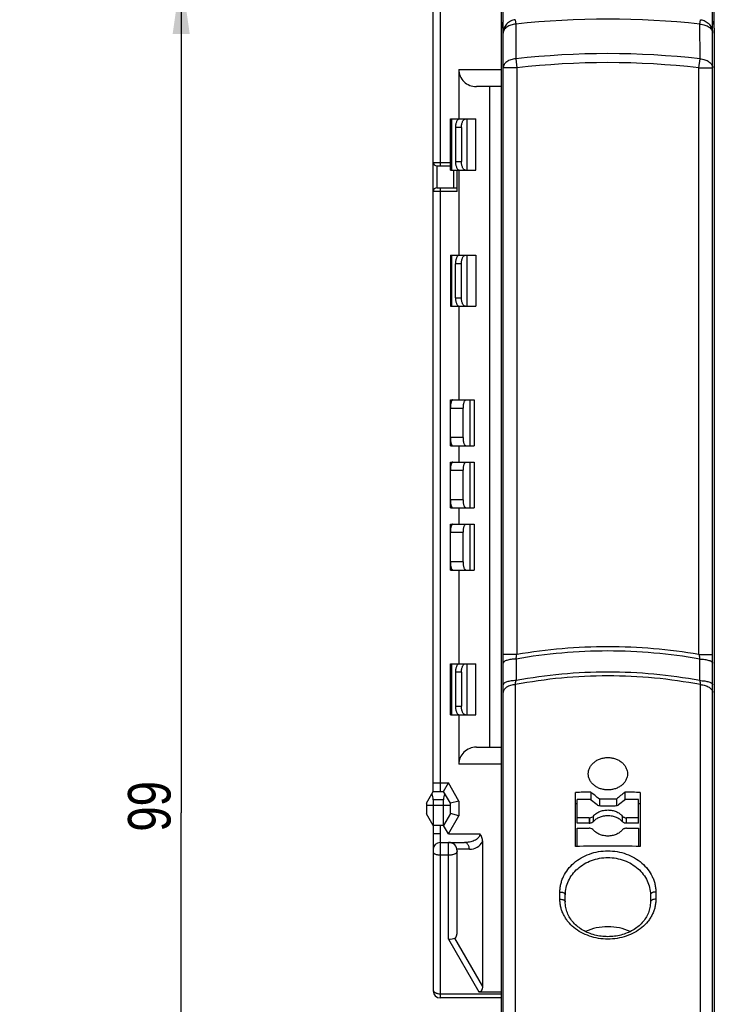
# Model space of a CAD drawing. Header units: millimetres. Extents: x 0 to 420, y 0 to 297.
# Tile 15 of 21: x 128 to 168, y 191 to 249. Entities that reach past the tile are written whole.
import ezdxf

# ---------------------------------------------------------------- set-up
doc = ezdxf.new("R2010")
doc.units = ezdxf.units.MM
doc.header["$LTSCALE"] = 23.1
doc.layers.get('0').update_dxf_attribs({"linetype": 'CONTINUOUS'})
for name, color, linetype in [('T-REX12-TA1-DXF_CONTINUOUS_LINE', 7, 'CONTINUOUS'), ('T-REX12-TXX_DXF_CONTINUOUS_LINE', 7, 'CONTINUOUS'), ('T-REX12D-TA1-1XX_DXF_DIMENSION', 7, 'CONTINUOUS')]:
    doc.layers.add(name, color=color, linetype=linetype)
doc.styles.get("Standard").update_dxf_attribs({"font": 'txt', "width": 0.8})
doc.dimstyles.new('DIMSTYLE_1', dxfattribs={"dimtxt": 2.5, "dimasz": 3.5, "dimexe": 1, "dimexo": 0, "dimtad": 1, "dimdec": 3, "dimdsep": 46, "dimtxsty": 'Standard', "dimblk": '_FILLED', "dimblk1": '_FILLED', "dimblk2": '_FILLED', "dimcen": 0.09, "dimclrt": 5, "dimadec": 0, "dimazin": 0, "dimtp": 0.3, "dimtm": 0.3, "dimtfac": 1, "dimtdec": 3, "dimtofl": 0, "dimtmove": 0, "dimatfit": 3, "dimldrblk": '_FILLED', "dimfxl": 1, "dimtolj": 1, "dimarcsym": 0})
doc.dimstyles.new('DIMSTYLE_2', dxfattribs={"dimtxt": 2.5, "dimasz": 3.5, "dimexe": 1, "dimexo": 0, "dimtad": 1, "dimdec": 3, "dimdsep": 46, "dimtxsty": 'Standard', "dimblk": '_FILLED', "dimblk1": '_FILLED', "dimblk2": '_FILLED', "dimcen": 0.09, "dimclrt": 5, "dimadec": 0, "dimazin": 0, "dimtp": 0.2, "dimtm": 0.2, "dimtfac": 1, "dimtdec": 3, "dimtofl": 0, "dimtmove": 0, "dimatfit": 3, "dimldrblk": '_FILLED', "dimfxl": 1, "dimtolj": 1, "dimarcsym": 0})

# ---------------------------------------------------------------- blocks, each defined once
blk = doc.blocks.new('_FILLED')
at = {"color": 0, "linetype": 'ByBlock'}
blk.add_solid([(0, 0), (-1, 0.143), (-1, -0.143)], dxfattribs=at)
blk = doc.blocks.new('*D2')
at = {"layer": 'T-REX12D-TA1-1XX_DXF_DIMENSION', "color": 2, "linetype": 'Continuous'}
for p, q in [((155.844, 248.073), (155.844, 263.36)), ((168.344, 248.073), (168.344, 263.36)), ((155.844, 262.36), (162.094, 262.36)), ((168.344, 262.36), (162.094, 262.36))]:
    blk.add_line(p, q, dxfattribs=at)
at = {"layer": 'T-REX12D-TA1-1XX_DXF_DIMENSION', "color": 2, "linetype": 'Continuous', "xscale": 3.5, "yscale": 3.5, "zscale": 3.5, "rotation": 180}
blk.add_blockref('_FILLED', (155.844, 262.36), dxfattribs=at)
at = {"layer": 'T-REX12D-TA1-1XX_DXF_DIMENSION', "color": 2, "linetype": 'Continuous', "xscale": 3.5, "yscale": 3.5, "zscale": 3.5}
blk.add_blockref('_FILLED', (168.344, 262.36), dxfattribs=at)
at = {"layer": 'T-REX12D-TA1-1XX_DXF_DIMENSION', "color": 5, "linetype": 'Continuous', "insert": (162.094, 265.485), "char_height": 2.5, "width": 9.91071, "attachment_point": 2, "line_spacing_factor": 0.9}
blk.add_mtext('12.5', dxfattribs=at)
blk = doc.blocks.new('*D3')
at = {"layer": 'T-REX12D-TA1-1XX_DXF_DIMENSION', "color": 2, "linetype": 'Continuous'}
for p, q in [((125.015, 251.244), (136.413, 251.244)), ((136.413, 251.244), (138.038, 251.244)), ((137.038, 251.244), (137.038, 201.994)), ((137.038, 152.744), (137.038, 201.994)), ((105.515, 152.744), (136.413, 152.744)), ((136.413, 152.744), (138.038, 152.744))]:
    blk.add_line(p, q, dxfattribs=at)
at = {"layer": 'T-REX12D-TA1-1XX_DXF_DIMENSION', "color": 2, "linetype": 'Continuous', "xscale": 3.5, "yscale": 3.5, "zscale": 3.5}
for p, rotation in [((137.038, 251.244), 90), ((137.038, 152.744), 270)]:
    blk.add_blockref('_FILLED', p, dxfattribs=dict(at, rotation=rotation))
at = {"layer": 'T-REX12D-TA1-1XX_DXF_DIMENSION', "color": 5, "linetype": 'Continuous', "insert": (133.913, 201.994), "char_height": 2.5, "width": 8.83929, "attachment_point": 2, "rotation": 90, "line_spacing_factor": 0.9}
blk.add_mtext(' 99', dxfattribs=at)

msp = doc.modelspace()

# ---------------------------------------------------------------- linework, layer by layer
at = {"layer": 'T-REX12-TA1-DXF_CONTINUOUS_LINE', "color": 7, "linetype": 'Continuous'}
for p, q in [((155.9441, 152.7435), (155.9441, 249.6518)), ((168.2441, 152.7435), (168.2441, 249.6518)), ((155.8441, 177.1176), (155.8441, 248.0728)), ((168.3441, 248.0728), (168.3441, 177.1176)), ((160.1941, 200.011), (160.1941, 203.1837)), ((161.0927, 203.2005), (161.0927, 202.7353)), ((163.0927, 203.2006), (163.0927, 202.7331)), ((163.9941, 203.1837), (163.9941, 200.011)), ((160.2941, 202.5212), (160.1941, 202.5212)), ((160.2941, 201.3721), (160.2941, 202.766)), ((161.0527, 202.766), (160.2941, 202.766)), ((161.4648, 202.4502), (161.0527, 202.766)), ((161.5941, 202.7901), (161.5941, 202.392)), ((162.5941, 202.7901), (162.5941, 202.392)), ((163.1355, 202.766), (162.7235, 202.4503)), ((163.8941, 202.766), (163.1355, 202.766)), ((163.8941, 201.3721), (163.8941, 202.766)), ((163.9941, 202.5212), (163.8941, 202.5212)), ((162.5109, 202.383), (161.6765, 202.383)), ((160.9993, 201.6935), (160.2941, 201.6935)), ((160.9993, 201.3721), (160.2941, 201.3721)), ((163.8941, 201.6935), (163.1889, 201.6935)), ((163.8941, 201.3721), (163.1889, 201.3721)), ((160.2941, 200.0131), (160.2941, 201.0807)), ((160.2941, 201.0807), (160.9993, 201.0807)), ((163.1889, 201.0807), (163.8941, 201.0807)), ((163.8941, 201.0807), (163.8941, 200.0131)), ((159.5941, 196.7478), (159.5941, 197.1723)), ((164.5941, 197.1723), (164.5941, 196.7478))]:
    msp.add_line(p, q, dxfattribs=at)
at = {"layer": 'T-REX12-TA1-DXF_CONTINUOUS_LINE', "color": 9, "linetype": 'Continuous'}
for p, q in [((156.6571, 248.5767), (156.6858, 248.314)), ((156.6858, 248.314), (156.6836, 246.274)), ((167.5024, 248.314), (167.5311, 248.5767)), ((167.5047, 246.274), (167.5024, 248.314)), ((156.6836, 246.274), (156.7441, 245.7475)), ((167.4441, 245.7475), (167.5047, 246.274)), ((156.7441, 245.7475), (155.9441, 245.7475)), ((156.7441, 245.7475), (156.7441, 211.2824)), ((167.4441, 211.2824), (167.4441, 245.7475)), ((167.4441, 245.7475), (168.2441, 245.7475)), ((156.7441, 211.2824), (155.9441, 211.2824)), ((167.4441, 211.2824), (168.2441, 211.2824)), ((156.7008, 211.0198), (156.7001, 209.7523)), ((167.4881, 209.7523), (167.4875, 211.0198)), ((156.6571, 209.5145), (156.6571, 189.8057)), ((167.5311, 189.8057), (167.5311, 209.5145)), ((160.9993, 201.6935), (160.9993, 201.3721)), ((161.029, 201.3732), (161.029, 201.6946)), ((161.2512, 201.4779), (161.2512, 201.7993)), ((162.937, 201.7993), (162.937, 201.4779)), ((163.1889, 201.3721), (163.1889, 201.6935)), ((159.2772, 196.9092), (159.2772, 197.3342)), ((164.911, 197.3342), (164.911, 196.9092))]:
    msp.add_line(p, q, dxfattribs=at)
at = {"layer": 'T-REX12-TA1-DXF_CONTINUOUS_LINE', "color": 7, "linetype": 'Continuous'}
msp.add_lwpolyline([(164.5941, 196.7478), (164.5926, 196.6769), (164.5872, 196.5938), (164.5777, 196.5112), (164.5643, 196.4292), (164.5468, 196.348), (164.5255, 196.2676), (164.5004, 196.1882), (164.4714, 196.1099), (164.4387, 196.0328), (164.4023, 195.957), (164.3624, 195.8827), (164.3189, 195.81), (164.2721, 195.739), (164.2219, 195.6697), (164.1685, 195.6023), (164.112, 195.5369), (164.0525, 195.4735), (163.99, 195.4121), (163.9247, 195.3529), (163.8566, 195.2959), (163.7859, 195.2412), (163.7126, 195.1888), (163.6369, 195.1389), (163.5589, 195.0914), (163.4786, 195.0465), (163.3962, 195.0041), (163.3118, 194.9644), (163.2256, 194.9274), (163.1376, 194.8932), (163.0481, 194.8618), (162.957, 194.8332), (162.8646, 194.8075), (162.7711, 194.7848), (162.6764, 194.765), (162.5809, 194.7481), (162.4846, 194.7344), (162.3877, 194.7236), (162.2903, 194.7159), (162.1926, 194.7113), (162.0948, 194.7097), (161.9969, 194.7112), (161.8992, 194.7158), (161.8018, 194.7235), (161.7049, 194.7342), (161.6086, 194.7479), (161.513, 194.7647), (161.4184, 194.7845), (161.3248, 194.8072), (161.2324, 194.8329), (161.1413, 194.8614), (161.0517, 194.8928), (160.9637, 194.927), (160.8775, 194.9639), (160.7931, 195.0036), (160.7107, 195.0459), (160.6304, 195.0908), (160.5523, 195.1382), (160.4765, 195.1882), (160.4032, 195.2405), (160.3325, 195.2952), (160.2643, 195.3521), (160.199, 195.4113), (160.1365, 195.4727), (160.0769, 195.5361), (160.0204, 195.6015), (159.967, 195.6689), (159.9168, 195.7381), (159.8699, 195.8091), (159.8264, 195.8818), (159.7864, 195.9561), (159.7499, 196.0318), (159.7172, 196.1089), (159.6882, 196.1872), (159.663, 196.2666), (159.6416, 196.347), (159.6241, 196.4282), (159.6106, 196.5102), (159.6011, 196.5928), (159.5956, 196.6759), (159.5941, 196.7478)], dxfattribs=at)
at = {"layer": 'T-REX12-TA1-DXF_CONTINUOUS_LINE', "color": 9, "linetype": 'Continuous'}
for centre, radius, start, end in [((162.094, 199.1928), 49.418, 83.716939, 96.283056), ((162.0942, 199.2085), 47.3754, 83.44207, 96.55794), ((162.0942, 199.2383), 46.816, 83.437958, 96.562045), ((162.1017, 180.2555), 31.486, 90.013866, 99.79701), ((162.0865, 180.2554), 31.4861, 80.203004, 89.986204), ((162.1021, 180.392), 31.1004, 90.014801, 100.001563), ((101.9385, 220.1938), 55.5254, 350.489798, 350.764452), ((162.0861, 180.3919), 31.1005, 79.998449, 89.98526), ((222.3223, 220.2058), 55.5989, 189.235717, 189.510008), ((162.104, 181.0686), 28.9628, 90.019604, 100.839877), ((162.1035, 180.9834), 29.272, 90.01838, 100.637321), ((162.0847, 180.9833), 29.272, 79.362683, 89.981682), ((162.0842, 181.0685), 28.9628, 79.160127, 89.980471), ((117.0774, 216.7953), 40.2438, 349.576876, 349.920928), ((206.5459, 216.6931), 39.6697, 190.076622, 190.425653)]:
    msp.add_arc(centre, radius, start, end, dxfattribs=at)
at = {"layer": 'T-REX12-TA1-DXF_CONTINUOUS_LINE', "color": 7, "linetype": 'Continuous'}
for centre, radius, start, end in [((162.0934, 125.8601), 77.347, 90.741332, 91.407072), ((73.4581, 95.6169), 138.759, 50.567171, 50.834733), ((251.6547, 95.1184), 139.7319, 129.331035, 129.595832), ((162.0948, 125.8599), 77.3471, 88.592929, 89.260801), ((162.0941, 125.4037), 77.3881, 89.629813, 90.370187), ((160.9994, 202.0828), 0.3893, 269.987947, 274.364909), ((160.9994, 201.7614), 0.3893, 269.987947, 274.364909), ((160.9994, 200.6913), 0.3893, 85.635186, 90.011902), ((162.0941, 122.777), 77.2573, 88.590775, 91.409225)]:
    msp.add_arc(centre, radius, start, end, dxfattribs=at)
for points, knots in [([(155.944, 248.5087), (155.9143, 248.4446), (155.8636, 248.3025), (155.8441, 248.1521), (155.8441, 248.0728)], [0, 0, 0, 0, 0.4709868, 1, 1, 1, 1]), ([(168.3441, 248.0728), (168.3441, 248.1521), (168.3246, 248.3025), (168.2739, 248.4446), (168.2442, 248.5087)], [0, 0, 0, 0, 0.5290132, 1, 1, 1, 1]), ([(160.9441, 204.2751), (160.9441, 204.3373), (160.9592, 204.4634), (161.0258, 204.6442), (161.1334, 204.8107), (161.2777, 204.9565), (161.4529, 205.0762), (161.6526, 205.1652), (161.869, 205.22), (162.0941, 205.2385), (162.3192, 205.22), (162.5356, 205.1652), (162.7353, 205.0762), (162.9105, 204.9565), (163.0548, 204.8107), (163.1624, 204.6442), (163.229, 204.4634), (163.2441, 204.3373), (163.2441, 204.2751)], [0, 0, 0, 0, 0.0563862, 0.1138642, 0.17317, 0.2347148, 0.2985574, 0.3644331, 0.4318164, 0.5, 0.5681836, 0.6355669, 0.7014426, 0.7652852, 0.82683, 0.8861358, 0.9436138, 1, 1, 1, 1]), ([(163.2441, 204.2751), (163.2441, 204.2131), (163.2291, 204.0876), (163.1625, 203.9081), (163.0547, 203.7436), (162.9102, 203.6003), (162.7348, 203.4832), (162.5351, 203.3966), (162.3189, 203.3434), (162.0941, 203.3255), (161.8693, 203.3434), (161.6531, 203.3966), (161.4534, 203.4832), (161.278, 203.6003), (161.1335, 203.7436), (161.0257, 203.9081), (160.9591, 204.0876), (160.9441, 204.2131), (160.9441, 204.2751)], [0, 0, 0, 0, 0.0564939, 0.1138539, 0.1729294, 0.2342614, 0.2980069, 0.3639436, 0.4315303, 0.5, 0.5684697, 0.6360564, 0.7019931, 0.7657386, 0.8270706, 0.8861461, 0.9435061, 1, 1, 1, 1]), ([(161.6765, 202.383), (161.6379, 202.383), (161.5624, 202.3941), (161.4937, 202.4281), (161.4648, 202.4502)], [0, 0, 0, 0, 0.5150583, 1, 1, 1, 1]), ([(162.7235, 202.4503), (162.6945, 202.4281), (162.6255, 202.394), (162.5497, 202.383), (162.5109, 202.383)], [0, 0, 0, 0, 0.4849268, 1, 1, 1, 1]), ([(161.2512, 201.7993), (161.2976, 201.8549), (161.4099, 201.9567), (161.6138, 202.068), (161.8465, 202.1375), (162.011, 202.1531), (162.0941, 202.1531)], [0, 0, 0, 0, 0.2309438, 0.4770185, 0.7351856, 1, 1, 1, 1]), ([(162.0941, 202.1531), (162.1772, 202.1531), (162.3417, 202.1375), (162.5744, 202.068), (162.7783, 201.9567), (162.8906, 201.8549), (162.937, 201.7993)], [0, 0, 0, 0, 0.2648144, 0.5229815, 0.7690562, 1, 1, 1, 1]), ([(161.029, 201.6946), (161.0725, 201.698), (161.1554, 201.7182), (161.2257, 201.7687), (161.2512, 201.7993)], [0, 0, 0, 0, 0.5229769, 1, 1, 1, 1]), ([(161.2512, 201.4779), (161.2257, 201.4473), (161.1554, 201.3968), (161.0725, 201.3766), (161.029, 201.3732)], [0, 0, 0, 0, 0.4770231, 1, 1, 1, 1]), ([(161.2512, 201.4779), (161.2976, 201.5335), (161.4099, 201.6353), (161.6138, 201.7466), (161.8466, 201.8161), (162.0941, 201.8397), (162.3416, 201.8161), (162.5744, 201.7466), (162.7783, 201.6353), (162.8906, 201.5335), (162.937, 201.4779)], [0, 0, 0, 0, 0.1154718, 0.2385092, 0.3675927, 0.4999999, 0.6324072, 0.7614907, 0.884528, 1, 1, 1, 1]), ([(162.937, 201.7993), (162.9509, 201.7826), (162.9844, 201.7522), (163.0454, 201.7189), (163.1149, 201.6982), (163.1641, 201.6935), (163.1889, 201.6935)], [0, 0, 0, 0, 0.2309361, 0.477009, 0.7351808, 1, 1, 1, 1]), ([(163.1889, 201.3721), (163.1641, 201.3721), (163.1149, 201.3768), (163.0454, 201.3975), (162.9844, 201.4308), (162.9509, 201.4612), (162.937, 201.4779)], [0, 0, 0, 0, 0.2648194, 0.5229916, 0.7690648, 1, 1, 1, 1]), ([(161.2512, 200.9749), (161.2257, 201.0055), (161.1554, 201.056), (161.0725, 201.0762), (161.029, 201.0795)], [0, 0, 0, 0, 0.4770219, 1, 1, 1, 1]), ([(162.937, 200.9749), (162.8906, 200.9192), (162.7783, 200.8175), (162.5744, 200.7061), (162.3416, 200.6367), (162.0941, 200.6131), (161.8466, 200.6367), (161.6138, 200.7061), (161.4099, 200.8175), (161.2976, 200.9192), (161.2512, 200.9749)], [0, 0, 0, 0, 0.1154721, 0.2385097, 0.3675931, 0.5000001, 0.6324071, 0.7614905, 0.884528, 1, 1, 1, 1]), ([(163.1889, 201.0807), (163.1641, 201.0807), (163.1149, 201.076), (163.0454, 201.0552), (162.9844, 201.022), (162.9509, 200.9915), (162.937, 200.9749)], [0, 0, 0, 0, 0.2648213, 0.522994, 0.7690656, 1, 1, 1, 1]), ([(163.4056, 195.0091), (163.2053, 195.1037), (162.7737, 195.2467), (162.0941, 195.3178), (161.4145, 195.2468), (160.9829, 195.1037), (160.7826, 195.0092)], [0, 0, 0, 0, 0.2461639, 0.4999998, 0.7538357, 1, 1, 1, 1])]:
    msp.add_open_spline(points, degree=3, knots=knots, dxfattribs=at)
at = {"layer": 'T-REX12-TA1-DXF_CONTINUOUS_LINE', "color": 9, "linetype": 'Continuous'}
for points, knots in [([(156.6571, 248.5767), (156.6088, 248.5714), (156.5128, 248.5521), (156.3767, 248.4977), (156.2528, 248.4196), (156.1452, 248.3205), (156.0576, 248.2036), (155.9928, 248.0728), (155.953, 247.9325), (155.9441, 247.8357), (155.9441, 247.7874)], [0, 0, 0, 0, 0.1254682, 0.2508411, 0.3760761, 0.5011461, 0.6260462, 0.750794, 0.875427, 1, 1, 1, 1]), ([(156.6858, 248.314), (156.5885, 248.3093), (156.445, 248.2852), (156.2709, 248.2169), (156.1586, 248.1517), (156.0663, 248.0737), (155.9971, 247.985), (155.954, 247.8884), (155.9441, 247.8205), (155.9441, 247.7874)], [0, 0, 0, 0, 0.2940974, 0.4329086, 0.563276, 0.6841962, 0.7958907, 0.900078, 1, 1, 1, 1]), ([(167.5024, 248.314), (167.5997, 248.3093), (167.7432, 248.2852), (167.9173, 248.2169), (168.0296, 248.1517), (168.1219, 248.0737), (168.1911, 247.985), (168.2342, 247.8884), (168.2441, 247.8205), (168.2441, 247.7874)], [0, 0, 0, 0, 0.2940974, 0.4329086, 0.563276, 0.6841962, 0.7958907, 0.900078, 1, 1, 1, 1]), ([(167.5311, 248.5767), (167.5795, 248.5714), (167.6754, 248.5521), (167.8115, 248.4977), (167.9354, 248.4196), (168.043, 248.3205), (168.1306, 248.2036), (168.1954, 248.0728), (168.2352, 247.9325), (168.2441, 247.8357), (168.2441, 247.7874)], [0, 0, 0, 0, 0.1254682, 0.2508411, 0.3760761, 0.5011461, 0.6260462, 0.750794, 0.875427, 1, 1, 1, 1]), ([(156.6836, 246.274), (156.5865, 246.2691), (156.4434, 246.2448), (156.2697, 246.1764), (156.1579, 246.1112), (156.0658, 246.0333), (155.9969, 245.9447), (155.9539, 245.8484), (155.9441, 245.7806), (155.9441, 245.7475)], [0, 0, 0, 0, 0.2941326, 0.4329252, 0.5632681, 0.6841694, 0.7958587, 0.9000566, 1, 1, 1, 1]), ([(167.5047, 246.274), (167.6017, 246.2691), (167.7448, 246.2448), (167.9185, 246.1764), (168.0303, 246.1112), (168.1224, 246.0333), (168.1913, 245.9447), (168.2343, 245.8484), (168.2441, 245.7806), (168.2441, 245.7475)], [0, 0, 0, 0, 0.2941326, 0.4329252, 0.5632681, 0.6841694, 0.7958587, 0.9000566, 1, 1, 1, 1]), ([(156.7008, 211.0198), (156.6508, 211.0189), (156.553, 211.0144), (156.4115, 210.9993), (156.2818, 210.9763), (156.1684, 210.9464), (156.0867, 210.9152), (156.0333, 210.8868), (156.0017, 210.8656), (155.9766, 210.8434), (155.9582, 210.8204), (155.9467, 210.7967), (155.9441, 210.7801), (155.9441, 210.7722)], [0, 0, 0, 0, 0.1790293, 0.3506144, 0.5093455, 0.650471, 0.770279, 0.8215057, 0.8668356, 0.906493, 0.9410638, 0.9716529, 1, 1, 1, 1]), ([(167.4875, 211.0198), (167.5374, 211.0189), (167.6352, 211.0144), (167.7767, 210.9993), (167.9064, 210.9763), (168.0198, 210.9464), (168.1015, 210.9152), (168.1549, 210.8868), (168.1865, 210.8656), (168.2116, 210.8434), (168.2301, 210.8204), (168.2415, 210.7967), (168.2441, 210.7801), (168.2441, 210.7722)], [0, 0, 0, 0, 0.1790293, 0.3506144, 0.5093455, 0.650471, 0.770279, 0.8215057, 0.8668356, 0.906493, 0.9410638, 0.9716529, 1, 1, 1, 1]), ([(156.7001, 209.7523), (156.6502, 209.7515), (156.5524, 209.747), (156.4111, 209.7318), (156.2815, 209.7088), (156.1682, 209.6789), (156.0866, 209.6477), (156.0332, 209.6193), (156.0016, 209.598), (155.9765, 209.5759), (155.9581, 209.5529), (155.9467, 209.5291), (155.9441, 209.5126), (155.9441, 209.5047)], [0, 0, 0, 0, 0.1790438, 0.3506258, 0.5093431, 0.6504511, 0.7702448, 0.8214678, 0.8667973, 0.9064582, 0.9410369, 0.9716381, 1, 1, 1, 1]), ([(156.6571, 209.5145), (156.563, 209.5084), (156.4252, 209.4852), (156.2571, 209.4231), (156.1497, 209.3651), (156.0614, 209.2964), (155.9952, 209.2187), (155.9537, 209.1341), (155.9441, 209.0742), (155.9441, 209.0452)], [0, 0, 0, 0, 0.305112, 0.4470957, 0.578692, 0.6986796, 0.8072315, 0.9063387, 1, 1, 1, 1]), ([(167.4881, 209.7523), (167.538, 209.7515), (167.6358, 209.747), (167.7771, 209.7318), (167.9067, 209.7088), (168.02, 209.6789), (168.1016, 209.6477), (168.155, 209.6193), (168.1866, 209.598), (168.2117, 209.5759), (168.2301, 209.5529), (168.2415, 209.5291), (168.2441, 209.5126), (168.2441, 209.5047)], [0, 0, 0, 0, 0.1790438, 0.3506258, 0.5093431, 0.6504511, 0.7702448, 0.8214678, 0.8667973, 0.9064582, 0.9410369, 0.9716381, 1, 1, 1, 1]), ([(167.5311, 209.5145), (167.6252, 209.5084), (167.763, 209.4852), (167.9311, 209.4231), (168.0385, 209.3651), (168.1268, 209.2964), (168.193, 209.2187), (168.2345, 209.1341), (168.2441, 209.0742), (168.2441, 209.0452)], [0, 0, 0, 0, 0.305112, 0.4470957, 0.578692, 0.6986796, 0.8072315, 0.9063387, 1, 1, 1, 1]), ([(159.2772, 197.3342), (159.2772, 197.4121), (159.2863, 197.5686), (159.3271, 197.801), (159.3944, 198.0297), (159.5196, 198.3282), (159.7406, 198.6811), (160.0933, 199.0503), (160.5223, 199.3545), (161.0114, 199.5814), (161.5421, 199.7216), (162.0941, 199.769), (162.6461, 199.7216), (163.1768, 199.5814), (163.6659, 199.3545), (164.0949, 199.0503), (164.4476, 198.6811), (164.6686, 198.3282), (164.7938, 198.0297), (164.8611, 197.801), (164.9019, 197.5686), (164.911, 197.4121), (164.911, 197.3342)], [0, 0, 0, 0, 0.0284508, 0.0570878, 0.0860071, 0.1152885, 0.1750883, 0.2368541, 0.3005772, 0.3660004, 0.4326708, 0.4999996, 0.5673285, 0.6339989, 0.6994222, 0.7631454, 0.8249112, 0.884711, 0.9139924, 0.9429118, 0.971549, 1, 1, 1, 1]), ([(159.5941, 197.1723), (159.5941, 197.3127), (159.6269, 197.5971), (159.7705, 198.0061), (160.0028, 198.3851), (160.3149, 198.7193), (160.6952, 198.9953), (161.1298, 199.2017), (161.6022, 199.3295), (162.0941, 199.3728), (162.586, 199.3295), (163.0584, 199.2017), (163.493, 198.9953), (163.8734, 198.7193), (164.1854, 198.3852), (164.4177, 198.0061), (164.5613, 197.5971), (164.5941, 197.3127), (164.5941, 197.1723)], [0, 0, 0, 0, 0.0573237, 0.115721, 0.1757082, 0.2375387, 0.3012062, 0.3664754, 0.4329248, 0.4999996, 0.5670745, 0.633524, 0.6987933, 0.7624608, 0.8242913, 0.8842786, 0.9426759, 1, 1, 1, 1]), ([(159.2772, 197.3342), (159.3173, 197.3354), (159.3767, 197.3309), (159.4509, 197.3118), (159.4992, 197.2921), (159.5394, 197.2676), (159.5699, 197.2389), (159.5895, 197.2068), (159.5941, 197.1834), (159.5941, 197.1723)], [0, 0, 0, 0, 0.3106748, 0.4570023, 0.592074, 0.7133559, 0.820052, 0.9139166, 1, 1, 1, 1]), ([(164.911, 197.3342), (164.8709, 197.3354), (164.8115, 197.3309), (164.7373, 197.3118), (164.689, 197.2921), (164.6488, 197.2676), (164.6183, 197.2389), (164.5987, 197.2068), (164.5941, 197.1834), (164.5941, 197.1723)], [0, 0, 0, 0, 0.3106748, 0.4570023, 0.592074, 0.7133559, 0.820052, 0.9139166, 1, 1, 1, 1]), ([(159.2772, 196.9092), (159.3173, 196.9104), (159.3767, 196.906), (159.4509, 196.8869), (159.4992, 196.8673), (159.5394, 196.8428), (159.5699, 196.8142), (159.5895, 196.7822), (159.5941, 196.7589), (159.5941, 196.7478)], [0, 0, 0, 0, 0.3109354, 0.4573587, 0.5924833, 0.7137609, 0.8203844, 0.9141069, 1, 1, 1, 1]), ([(164.911, 196.9092), (164.911, 196.8316), (164.902, 196.6761), (164.8614, 196.4457), (164.7942, 196.2204), (164.7009, 196.0023), (164.5824, 195.7936), (164.3909, 195.5284), (164.093, 195.2298), (163.6628, 194.9412), (163.1737, 194.7282), (162.6441, 194.5977), (162.0941, 194.5537), (161.5441, 194.5977), (161.0146, 194.7282), (160.5254, 194.9412), (160.0953, 195.2298), (159.7973, 195.5284), (159.6058, 195.7936), (159.4873, 196.0023), (159.394, 196.2204), (159.3268, 196.4457), (159.2862, 196.6761), (159.2772, 196.8316), (159.2772, 196.9092)], [0, 0, 0, 0, 0.0286724, 0.0573773, 0.0862299, 0.1153391, 0.1448038, 0.1747064, 0.2359737, 0.2994487, 0.3649745, 0.4320653, 0.4999997, 0.5679341, 0.6350249, 0.7005507, 0.7640258, 0.825293, 0.8551957, 0.8846603, 0.9137696, 0.9426222, 0.9713274, 1, 1, 1, 1]), ([(164.911, 196.9092), (164.8709, 196.9104), (164.8115, 196.906), (164.7373, 196.8869), (164.689, 196.8673), (164.6489, 196.8428), (164.6183, 196.8142), (164.5987, 196.7822), (164.5941, 196.7589), (164.5941, 196.7478)], [0, 0, 0, 0, 0.3109354, 0.4573587, 0.5924833, 0.7137609, 0.8203844, 0.9141069, 1, 1, 1, 1])]:
    msp.add_open_spline(points, degree=3, knots=knots, dxfattribs=at)
at = {"layer": 'T-REX12-TXX_DXF_CONTINUOUS_LINE', "color": 9, "linetype": 'Continuous'}
for p, q in [((152.2441, 251.2435), (152.2441, 239.9935)), ((153.3441, 245.6435), (155.8441, 245.6435)), ((152.9063, 242.7435), (152.9063, 239.7435)), ((153.8265, 239.7435), (153.8265, 242.7435)), ((153.497, 242.2435), (153.1441, 242.2435)), ((151.8441, 240.1935), (152.8441, 240.1935)), ((153.1441, 240.2435), (153.497, 240.2435)), ((152.0441, 239.9935), (152.0441, 238.6935)), ((153.2441, 238.4935), (151.8441, 238.4935)), ((152.2441, 238.6935), (152.2441, 203.2435)), ((152.9063, 234.7435), (152.9063, 231.7435)), ((153.8265, 231.7435), (153.8265, 234.7435)), ((153.497, 234.2435), (153.1441, 234.2435)), ((153.1441, 232.2435), (153.497, 232.2435)), ((152.8599, 226.2435), (152.8599, 225.9653)), ((154.0159, 223.5435), (154.0159, 226.2435)), ((153.6061, 225.7435), (152.8441, 225.7435)), ((152.8441, 224.0435), (153.6061, 224.0435)), ((152.8599, 223.8217), (152.8599, 223.5435)), ((152.8599, 222.5935), (152.8599, 222.3153)), ((154.0159, 219.8935), (154.0159, 222.5935)), ((153.6061, 222.0935), (152.8441, 222.0935)), ((152.8441, 220.3935), (153.6061, 220.3935)), ((152.8599, 220.1717), (152.8599, 219.8935)), ((152.8599, 218.9435), (152.8599, 218.6653)), ((154.0159, 216.2435), (154.0159, 218.9435)), ((153.6061, 218.4435), (152.8441, 218.4435)), ((152.8441, 216.7435), (153.6061, 216.7435)), ((152.8599, 216.5217), (152.8599, 216.2435)), ((152.9063, 210.7435), (152.9063, 207.7435)), ((153.8265, 207.7435), (153.8265, 210.7435)), ((153.497, 210.2435), (153.1441, 210.2435)), ((153.1441, 208.2435), (153.497, 208.2435)), ((155.8441, 204.8435), (153.3441, 204.8435)), ((151.8441, 203.7435), (152.7286, 203.7435)), ((153.3441, 202.6775), (152.7286, 203.7435)), ((151.4441, 202.4435), (152.8441, 202.4435)), ((152.44, 202.7435), (151.8425, 202.7435)), ((153.3441, 202.6775), (153.3441, 201.8095)), ((152.7286, 200.7435), (153.3441, 201.8095)), ((152.2441, 201.2435), (152.2441, 191.1095)), ((152.7286, 200.7435), (154.5784, 200.7435)), ((152.7441, 194.5599), (152.7441, 200.2435)), ((153.9613, 199.8435), (153.234, 199.8435)), ((152.7441, 199.4935), (152.2441, 199.4935)), ((152.7441, 194.5599), (154.5248, 191.4756)), ((154.7441, 191.7857), (153.1061, 194.6228)), ((152.2441, 191.3595), (155.8441, 191.3595))]:
    msp.add_line(p, q, dxfattribs=at)
at = {"layer": 'T-REX12-TXX_DXF_CONTINUOUS_LINE', "color": 7, "linetype": 'Continuous'}
for p, q in [((151.8441, 240.1935), (151.8441, 250.8435)), ((153.3441, 245.6435), (153.3441, 242.7435)), ((155.8441, 244.6435), (154.3727, 244.6435)), ((155.1441, 244.6435), (155.1441, 205.8435)), ((152.8441, 239.7435), (152.8441, 242.7435)), ((152.8441, 242.7435), (154.3441, 242.7435)), ((154.3441, 239.7435), (154.3441, 242.7435)), ((153.1441, 242.2435), (153.1441, 240.2435)), ((153.497, 242.2435), (153.497, 240.2435)), ((151.8441, 203.2435), (151.8441, 240.193)), ((152.0441, 239.9935), (152.8441, 239.9935)), ((152.8441, 239.7435), (154.3441, 239.7435)), ((153.0441, 238.6935), (153.0441, 239.7435)), ((153.2441, 238.4935), (153.2441, 239.7435)), ((153.3441, 239.7435), (153.3441, 234.7435)), ((152.0441, 238.6935), (153.2441, 238.6935)), ((152.8441, 234.7435), (152.8441, 231.7435)), ((152.8441, 234.7435), (154.3441, 234.7435)), ((154.3441, 234.7435), (154.3441, 231.7435)), ((153.1441, 232.2435), (153.1441, 234.2435)), ((153.497, 232.2435), (153.497, 234.2435)), ((152.8441, 231.7435), (154.3441, 231.7435)), ((153.3441, 231.7435), (153.3441, 226.2435)), ((152.8441, 223.5435), (152.8441, 226.2435)), ((152.8441, 226.2435), (154.2441, 226.2435)), ((154.2441, 226.2435), (154.2441, 223.5435)), ((153.6061, 224.0435), (153.6061, 225.7435)), ((152.8441, 223.5435), (154.2441, 223.5435)), ((153.3441, 223.5435), (153.3441, 222.5935)), ((152.8441, 219.8935), (152.8441, 222.5935)), ((152.8441, 222.5935), (154.2441, 222.5935)), ((154.2441, 222.5935), (154.2441, 219.8935)), ((153.6061, 220.3935), (153.6061, 222.0935)), ((152.8441, 219.8935), (154.2441, 219.8935)), ((153.3441, 219.8935), (153.3441, 218.9435)), ((152.8441, 216.2435), (152.8441, 218.9435)), ((152.8441, 218.9435), (154.2441, 218.9435)), ((154.2441, 218.9435), (154.2441, 216.2435)), ((153.6061, 216.7435), (153.6061, 218.4435)), ((152.8441, 216.2435), (154.2441, 216.2435)), ((153.3441, 216.2435), (153.3441, 210.7435)), ((152.8441, 207.7435), (152.8441, 210.7435)), ((152.8441, 210.7435), (154.3441, 210.7435)), ((154.3441, 207.7435), (154.3441, 210.7435)), ((153.1441, 210.2435), (153.1441, 208.2435)), ((153.497, 210.2435), (153.497, 208.2435)), ((152.8441, 207.7435), (154.3441, 207.7435)), ((153.3441, 207.7435), (153.3441, 204.8435)), ((154.3727, 205.8435), (155.8441, 205.8435)), ((152.44, 203.2435), (152.7286, 203.7435)), ((151.4441, 202.5535), (151.8425, 203.2435)), ((151.8425, 203.2435), (152.44, 203.2435)), ((152.8441, 202.5435), (152.44, 203.2435)), ((151.4441, 202.5535), (151.4441, 201.9335)), ((151.8425, 202.7435), (151.8425, 201.2435)), ((152.44, 201.2435), (152.44, 202.7435)), ((153.3441, 202.6775), (152.8441, 202.5435)), ((152.8441, 201.9435), (152.8441, 202.5435)), ((151.8425, 201.2435), (151.4441, 201.9335)), ((152.8441, 201.9435), (152.44, 201.2435)), ((153.3441, 201.8095), (152.8441, 201.9435)), ((152.44, 201.2435), (151.8425, 201.2435)), ((151.8441, 201.2435), (151.8441, 191.5095)), ((152.2441, 200.7435), (151.8441, 200.7435)), ((152.7286, 200.7435), (152.44, 201.2435)), ((152.2441, 200.2435), (153.6784, 200.2435)), ((154.7441, 191.7857), (154.7441, 200.2995)), ((153.2441, 195.0736), (153.2441, 199.7435)), ((154.5248, 191.4756), (155.8441, 191.4756)), ((155.8441, 191.1095), (152.2441, 191.1095))]:
    msp.add_line(p, q, dxfattribs=at)
for centre, radius, start, end in [((152.0441, 240.1935), 0.2, 180, 270), ((152.0441, 238.4935), 0.2, 90, 180), ((152.2441, 199.8435), 0.4, 90, 180), ((152.7441, 199.7435), 0.5, 0, 90), ((152.2441, 191.5095), 0.4, 180, 270)]:
    msp.add_arc(centre, radius, start, end, dxfattribs=at)
at = {"layer": 'T-REX12-TXX_DXF_CONTINUOUS_LINE', "color": 9, "linetype": 'Continuous'}
msp.add_arc((153.9613, 200.7435), 0.9, 270.000348, 330.43784, dxfattribs=at)
at = {"layer": 'T-REX12-TXX_DXF_CONTINUOUS_LINE', "color": 7, "linetype": 'Continuous'}
for centre, major_axis, ratio, start_param, end_param in [((154.3727, 245.6435), (1.0286, 0), 0.9722222, -3.1415927, -1.5707963), ((154.3727, 204.8435), (1.0286, 0), 0.9722222, 1.5707963, 3.1415927), ((151.5538, 202.7435), (0, 0.5), 0.5773503, -1.5707963, -0.7853982), ((152.7286, 202.7435), (0, 0.5), 0.5773503, 0.7853982, 1.5707963), ((152.7441, 195.9397), (-0.3536, 1.3195), 0.2679492, -3.1175426, -2.3561945)]:
    msp.add_ellipse(centre, major_axis=major_axis, ratio=ratio, start_param=start_param, end_param=end_param, dxfattribs=at)
for points, knots in [([(153.3794, 242.7435), (153.3717, 242.7435), (153.3559, 242.7418), (153.3241, 242.7317), (153.2853, 242.7053), (153.245, 242.6577), (153.2099, 242.595), (153.1814, 242.5193), (153.1601, 242.4333), (153.147, 242.3402), (153.1441, 242.2761), (153.1441, 242.2435)], [0, 0, 0, 0, 0.0389264, 0.079137, 0.1673007, 0.2706516, 0.3909889, 0.527349, 0.6769943, 0.8360575, 1, 1, 1, 1]), ([(153.497, 242.2435), (153.497, 242.2761), (153.5, 242.3402), (153.5131, 242.4333), (153.5343, 242.5193), (153.5629, 242.595), (153.5979, 242.6577), (153.6382, 242.7053), (153.677, 242.7317), (153.7089, 242.7418), (153.7246, 242.7435), (153.7323, 242.7435)], [0, 0, 0, 0, 0.1639425, 0.3230057, 0.4726509, 0.6090111, 0.7293484, 0.8326993, 0.920863, 0.9610736, 1, 1, 1, 1]), ([(153.1441, 240.2435), (153.1441, 240.211), (153.147, 240.1468), (153.1601, 240.0537), (153.1814, 239.9678), (153.2099, 239.8921), (153.245, 239.8294), (153.2853, 239.7817), (153.3241, 239.7554), (153.3559, 239.7452), (153.3717, 239.7435), (153.3794, 239.7435)], [0, 0, 0, 0, 0.1639425, 0.3230057, 0.4726509, 0.6090111, 0.7293484, 0.8326993, 0.920863, 0.9610736, 1, 1, 1, 1]), ([(153.7323, 239.7435), (153.7246, 239.7435), (153.7089, 239.7452), (153.677, 239.7554), (153.6382, 239.7817), (153.5979, 239.8294), (153.5629, 239.8921), (153.5343, 239.9678), (153.5131, 240.0537), (153.5, 240.1468), (153.497, 240.211), (153.497, 240.2435)], [0, 0, 0, 0, 0.0389264, 0.079137, 0.1673007, 0.2706516, 0.3909889, 0.527349, 0.6769943, 0.8360575, 1, 1, 1, 1]), ([(153.3794, 234.7435), (153.3717, 234.7435), (153.3559, 234.7418), (153.3241, 234.7317), (153.2853, 234.7053), (153.245, 234.6577), (153.2099, 234.595), (153.1814, 234.5193), (153.1601, 234.4333), (153.147, 234.3402), (153.1441, 234.2761), (153.1441, 234.2435)], [0, 0, 0, 0, 0.0389264, 0.079137, 0.1673007, 0.2706516, 0.3909889, 0.527349, 0.6769943, 0.8360575, 1, 1, 1, 1]), ([(153.497, 234.2435), (153.497, 234.2761), (153.5, 234.3402), (153.5131, 234.4333), (153.5343, 234.5193), (153.5629, 234.595), (153.5979, 234.6577), (153.6382, 234.7053), (153.677, 234.7317), (153.7089, 234.7418), (153.7246, 234.7435), (153.7323, 234.7435)], [0, 0, 0, 0, 0.1639425, 0.3230057, 0.4726509, 0.6090111, 0.7293484, 0.8326993, 0.920863, 0.9610736, 1, 1, 1, 1]), ([(153.1441, 232.2435), (153.1441, 232.211), (153.147, 232.1468), (153.1601, 232.0537), (153.1814, 231.9678), (153.2099, 231.8921), (153.245, 231.8294), (153.2853, 231.7817), (153.3241, 231.7554), (153.3559, 231.7452), (153.3717, 231.7435), (153.3794, 231.7435)], [0, 0, 0, 0, 0.1639425, 0.3230057, 0.4726509, 0.6090111, 0.7293484, 0.8326993, 0.920863, 0.9610736, 1, 1, 1, 1]), ([(153.7323, 231.7435), (153.7246, 231.7435), (153.7089, 231.7452), (153.677, 231.7554), (153.6382, 231.7817), (153.5979, 231.8294), (153.5629, 231.8921), (153.5343, 231.9678), (153.5131, 232.0537), (153.5, 232.1468), (153.497, 232.211), (153.497, 232.2435)], [0, 0, 0, 0, 0.0389264, 0.079137, 0.1673007, 0.2706516, 0.3909889, 0.527349, 0.6769943, 0.8360575, 1, 1, 1, 1]), ([(152.9964, 226.2435), (152.9914, 226.2435), (152.9808, 226.2417), (152.9657, 226.234), (152.9511, 226.2217), (152.9311, 226.1976), (152.9086, 226.1558), (152.8864, 226.0937), (152.8681, 226.0184), (152.8544, 225.9328), (152.846, 225.84), (152.8441, 225.776), (152.8441, 225.7435)], [0, 0, 0, 0, 0.0275432, 0.0575014, 0.0916922, 0.1312356, 0.2281029, 0.3489108, 0.4911627, 0.6506834, 0.8222482, 1, 1, 1, 1]), ([(153.6061, 225.7435), (153.6061, 225.776), (153.608, 225.84), (153.6164, 225.9328), (153.63, 226.0184), (153.6483, 226.0937), (153.6706, 226.1558), (153.693, 226.1976), (153.7131, 226.2217), (153.7276, 226.234), (153.7428, 226.2417), (153.7534, 226.2435), (153.7584, 226.2435)], [0, 0, 0, 0, 0.1777518, 0.3493166, 0.5088373, 0.6510892, 0.7718971, 0.8687644, 0.9083078, 0.9424986, 0.9724568, 1, 1, 1, 1]), ([(152.8441, 224.0435), (152.8441, 224.011), (152.846, 223.947), (152.8544, 223.8542), (152.8681, 223.7686), (152.8864, 223.6934), (152.9086, 223.6312), (152.9311, 223.5894), (152.9511, 223.5653), (152.9657, 223.553), (152.9808, 223.5453), (152.9914, 223.5435), (152.9964, 223.5435)], [0, 0, 0, 0, 0.1777518, 0.3493166, 0.5088373, 0.6510892, 0.7718971, 0.8687644, 0.9083078, 0.9424986, 0.9724568, 1, 1, 1, 1]), ([(153.7584, 223.5435), (153.7534, 223.5435), (153.7428, 223.5453), (153.7276, 223.553), (153.7131, 223.5653), (153.693, 223.5894), (153.6706, 223.6312), (153.6483, 223.6934), (153.63, 223.7686), (153.6164, 223.8542), (153.608, 223.947), (153.6061, 224.011), (153.6061, 224.0435)], [0, 0, 0, 0, 0.0275432, 0.0575014, 0.0916922, 0.1312356, 0.2281029, 0.3489108, 0.4911627, 0.6506834, 0.8222482, 1, 1, 1, 1]), ([(152.9964, 222.5935), (152.9914, 222.5935), (152.9808, 222.5917), (152.9657, 222.584), (152.9511, 222.5717), (152.9311, 222.5476), (152.9086, 222.5058), (152.8864, 222.4437), (152.8681, 222.3684), (152.8544, 222.2828), (152.846, 222.19), (152.8441, 222.126), (152.8441, 222.0935)], [0, 0, 0, 0, 0.0275432, 0.0575014, 0.0916922, 0.1312356, 0.2281029, 0.3489108, 0.4911627, 0.6506834, 0.8222482, 1, 1, 1, 1]), ([(153.6061, 222.0935), (153.6061, 222.126), (153.608, 222.19), (153.6164, 222.2828), (153.63, 222.3684), (153.6483, 222.4437), (153.6706, 222.5058), (153.693, 222.5476), (153.7131, 222.5717), (153.7276, 222.584), (153.7428, 222.5917), (153.7534, 222.5935), (153.7584, 222.5935)], [0, 0, 0, 0, 0.1777518, 0.3493166, 0.5088373, 0.6510892, 0.7718971, 0.8687644, 0.9083078, 0.9424986, 0.9724568, 1, 1, 1, 1]), ([(152.8441, 220.3935), (152.8441, 220.361), (152.846, 220.297), (152.8544, 220.2042), (152.8681, 220.1186), (152.8864, 220.0434), (152.9086, 219.9812), (152.9311, 219.9394), (152.9511, 219.9153), (152.9657, 219.903), (152.9808, 219.8953), (152.9914, 219.8935), (152.9964, 219.8935)], [0, 0, 0, 0, 0.1777518, 0.3493166, 0.5088373, 0.6510892, 0.7718971, 0.8687644, 0.9083078, 0.9424986, 0.9724568, 1, 1, 1, 1]), ([(153.7584, 219.8935), (153.7534, 219.8935), (153.7428, 219.8953), (153.7276, 219.903), (153.7131, 219.9153), (153.693, 219.9394), (153.6706, 219.9812), (153.6483, 220.0434), (153.63, 220.1186), (153.6164, 220.2042), (153.608, 220.297), (153.6061, 220.361), (153.6061, 220.3935)], [0, 0, 0, 0, 0.0275432, 0.0575014, 0.0916922, 0.1312356, 0.2281029, 0.3489108, 0.4911627, 0.6506834, 0.8222482, 1, 1, 1, 1]), ([(152.9964, 218.9435), (152.9914, 218.9435), (152.9808, 218.9417), (152.9657, 218.934), (152.9511, 218.9217), (152.9311, 218.8976), (152.9086, 218.8558), (152.8864, 218.7937), (152.8681, 218.7184), (152.8544, 218.6328), (152.846, 218.54), (152.8441, 218.476), (152.8441, 218.4435)], [0, 0, 0, 0, 0.0275432, 0.0575014, 0.0916922, 0.1312356, 0.2281029, 0.3489108, 0.4911627, 0.6506834, 0.8222482, 1, 1, 1, 1]), ([(153.6061, 218.4435), (153.6061, 218.476), (153.608, 218.54), (153.6164, 218.6328), (153.63, 218.7184), (153.6483, 218.7937), (153.6706, 218.8558), (153.693, 218.8976), (153.7131, 218.9217), (153.7276, 218.934), (153.7428, 218.9417), (153.7534, 218.9435), (153.7584, 218.9435)], [0, 0, 0, 0, 0.1777518, 0.3493166, 0.5088373, 0.6510892, 0.7718971, 0.8687644, 0.9083078, 0.9424986, 0.9724568, 1, 1, 1, 1]), ([(152.8441, 216.7435), (152.8441, 216.711), (152.846, 216.647), (152.8544, 216.5542), (152.8681, 216.4686), (152.8864, 216.3934), (152.9086, 216.3312), (152.9311, 216.2894), (152.9511, 216.2653), (152.9657, 216.253), (152.9808, 216.2453), (152.9914, 216.2435), (152.9964, 216.2435)], [0, 0, 0, 0, 0.1777518, 0.3493166, 0.5088373, 0.6510892, 0.7718971, 0.8687644, 0.9083078, 0.9424986, 0.9724568, 1, 1, 1, 1]), ([(153.7584, 216.2435), (153.7534, 216.2435), (153.7428, 216.2453), (153.7276, 216.253), (153.7131, 216.2653), (153.693, 216.2894), (153.6706, 216.3312), (153.6483, 216.3934), (153.63, 216.4686), (153.6164, 216.5542), (153.608, 216.647), (153.6061, 216.711), (153.6061, 216.7435)], [0, 0, 0, 0, 0.0275432, 0.0575014, 0.0916922, 0.1312356, 0.2281029, 0.3489108, 0.4911627, 0.6506834, 0.8222482, 1, 1, 1, 1]), ([(153.3794, 210.7435), (153.3717, 210.7435), (153.3559, 210.7418), (153.3241, 210.7317), (153.2853, 210.7053), (153.245, 210.6577), (153.2099, 210.595), (153.1814, 210.5193), (153.1601, 210.4333), (153.147, 210.3402), (153.1441, 210.2761), (153.1441, 210.2435)], [0, 0, 0, 0, 0.0389264, 0.079137, 0.1673007, 0.2706516, 0.3909889, 0.527349, 0.6769943, 0.8360575, 1, 1, 1, 1]), ([(153.497, 210.2435), (153.497, 210.2761), (153.5, 210.3402), (153.5131, 210.4333), (153.5343, 210.5193), (153.5629, 210.595), (153.5979, 210.6577), (153.6382, 210.7053), (153.677, 210.7317), (153.7089, 210.7418), (153.7246, 210.7435), (153.7323, 210.7435)], [0, 0, 0, 0, 0.1639425, 0.3230057, 0.4726509, 0.6090111, 0.7293484, 0.8326993, 0.920863, 0.9610736, 1, 1, 1, 1]), ([(153.1441, 208.2435), (153.1441, 208.211), (153.147, 208.1468), (153.1601, 208.0537), (153.1814, 207.9678), (153.2099, 207.8921), (153.245, 207.8294), (153.2853, 207.7817), (153.3241, 207.7554), (153.3559, 207.7452), (153.3717, 207.7435), (153.3794, 207.7435)], [0, 0, 0, 0, 0.1639425, 0.3230057, 0.4726509, 0.6090111, 0.7293484, 0.8326993, 0.920863, 0.9610736, 1, 1, 1, 1]), ([(153.7323, 207.7435), (153.7246, 207.7435), (153.7089, 207.7452), (153.677, 207.7554), (153.6382, 207.7817), (153.5979, 207.8294), (153.5629, 207.8921), (153.5343, 207.9678), (153.5131, 208.0537), (153.5, 208.1468), (153.497, 208.211), (153.497, 208.2435)], [0, 0, 0, 0, 0.0389264, 0.079137, 0.1673007, 0.2706516, 0.3909889, 0.527349, 0.6769943, 0.8360575, 1, 1, 1, 1]), ([(154.7441, 200.2995), (154.7441, 200.3398), (154.7373, 200.4207), (154.7061, 200.5383), (154.6537, 200.6482), (154.6053, 200.7134), (154.5784, 200.7435)], [0, 0, 0, 0, 0.2500392, 0.5000357, 0.7500181, 1, 1, 1, 1]), ([(152.7441, 194.5599), (152.8101, 194.5599), (152.9332, 194.5718), (153.0526, 194.6033), (153.1061, 194.6228)], [0, 0, 0, 0, 0.5370244, 1, 1, 1, 1]), ([(154.5248, 191.4756), (154.5426, 191.4756), (154.5784, 191.4794), (154.6286, 191.4995), (154.6704, 191.5338), (154.7015, 191.5778), (154.7226, 191.6272), (154.7402, 191.6964), (154.7441, 191.7501), (154.7441, 191.7857)], [0, 0, 0, 0, 0.1249605, 0.2497938, 0.3746327, 0.4996029, 0.6246949, 0.7498578, 1, 1, 1, 1])]:
    msp.add_open_spline(points, degree=3, knots=knots, dxfattribs=at)
at = {"layer": 'T-REX12-TXX_DXF_CONTINUOUS_LINE', "color": 9, "linetype": 'Continuous'}
for points, knots in [([(154.5784, 200.7435), (154.5784, 200.7227), (154.5735, 200.6807), (154.5529, 200.6202), (154.5204, 200.5638), (154.4639, 200.4944), (154.3741, 200.4211), (154.2499, 200.3536), (154.1146, 200.3032), (153.9724, 200.2684), (153.8263, 200.248), (153.7278, 200.2435), (153.6784, 200.2435)], [0, 0, 0, 0, 0.055695, 0.1121511, 0.1698191, 0.2289751, 0.350932, 0.4770088, 0.6058241, 0.7363749, 0.8679466, 1, 1, 1, 1]), ([(153.9613, 199.8435), (153.9613, 199.8679), (153.958, 199.9175), (153.9432, 199.9914), (153.9174, 200.0625), (153.8813, 200.1263), (153.8364, 200.1787), (153.7855, 200.2166), (153.7321, 200.2386), (153.6957, 200.2435), (153.6784, 200.2435)], [0, 0, 0, 0, 0.1353478, 0.2760781, 0.4175428, 0.5542931, 0.6820013, 0.7984393, 0.9036834, 1, 1, 1, 1]), ([(152.2441, 199.4935), (152.2181, 199.4935), (152.1667, 199.496), (152.0922, 199.5071), (152.0234, 199.5252), (151.9628, 199.5496), (151.9125, 199.5794), (151.8744, 199.6138), (151.85, 199.6522), (151.8441, 199.6803), (151.8441, 199.6935)], [0, 0, 0, 0, 0.1615491, 0.3184623, 0.46646, 0.6019274, 0.7223703, 0.8270292, 0.9177679, 1, 1, 1, 1]), ([(153.2441, 199.7435), (153.2441, 199.7269), (153.2368, 199.6918), (153.2062, 199.6439), (153.1586, 199.6009), (153.0958, 199.5636), (153.02, 199.5331), (152.934, 199.5105), (152.8409, 199.4966), (152.7767, 199.4935), (152.7441, 199.4935)], [0, 0, 0, 0, 0.082227, 0.1729606, 0.2776152, 0.3980554, 0.5335256, 0.6815303, 0.8384511, 1, 1, 1, 1]), ([(151.8441, 191.5595), (151.8441, 191.556), (151.8449, 191.5415), (151.8488, 191.5272), (151.8532, 191.5171)], [0, 0, 0, 0, 0.2454415, 1, 1, 1, 1]), ([(151.8532, 191.5171), (151.8639, 191.4925), (151.8941, 191.4589), (151.9451, 191.4253), (151.9942, 191.4022), (152.0502, 191.3835), (152.1337, 191.3649), (152.1996, 191.3595), (152.2441, 191.3595)], [0, 0, 0, 0, 0.1830099, 0.2937307, 0.4171989, 0.5520533, 0.696088, 1, 1, 1, 1])]:
    msp.add_open_spline(points, degree=3, knots=knots, dxfattribs=at)

# ---------------------------------------------------------------- dimensions: what is measured, and where the dimension line sits
at = {"layer": 'T-REX12D-TA1-1XX_DXF_DIMENSION', "color": 2, "linetype": 'Continuous'}
dim = msp.add_linear_dim(base=(155.8441, 262.3596), p1=(168.3441, 248.0728), p2=(155.8441, 248.0728), angle=180, dimstyle='DIMSTYLE_2', dxfattribs=at)
dim.commit()
dim.dimension.update_dxf_attribs({"geometry": '*D2', "text_midpoint": (161.737, 262.3596), "dimtype": 160})
dim = msp.add_linear_dim(base=(137.038, 251.2435), p1=(105.515, 152.7435), p2=(125.015, 251.2435), angle=90, text=' 99', dimstyle='DIMSTYLE_1', dxfattribs=at)
dim.commit()
dim.dimension.update_dxf_attribs({"geometry": '*D3', "text_midpoint": (137.038, 202.6185), "dimtype": 160})

doc.saveas('drawing.dxf')
